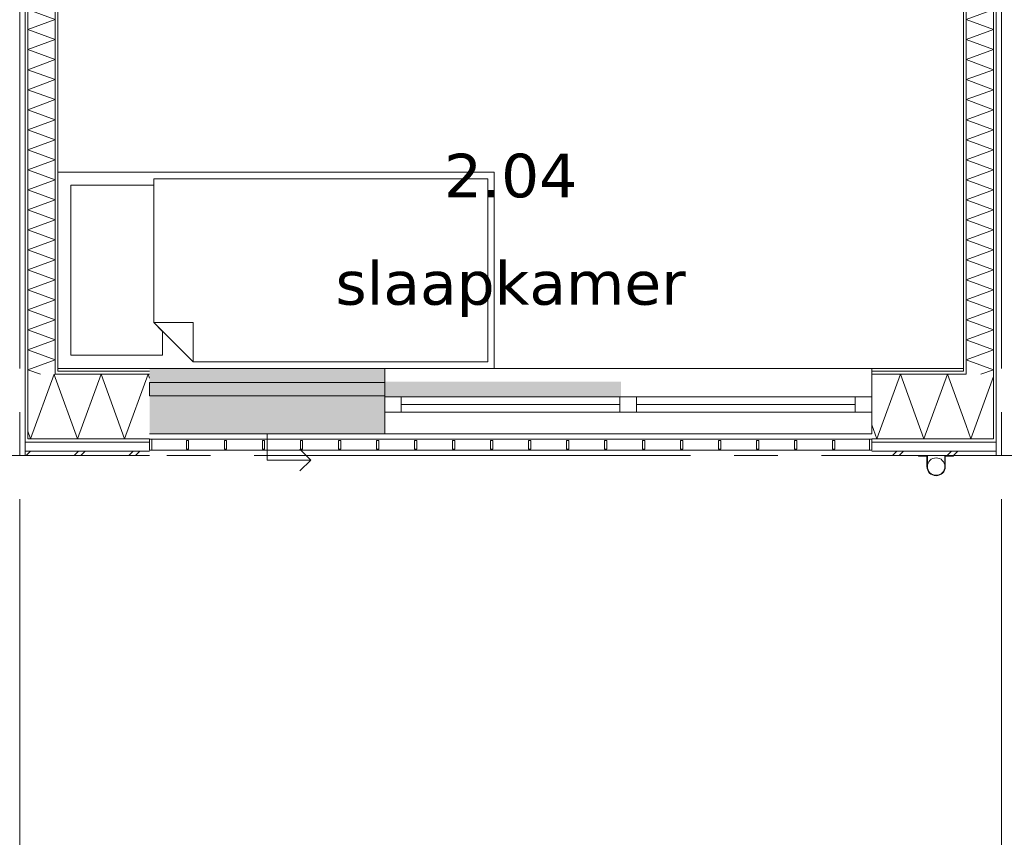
# Model space of a CAD drawing. Header units: millimetres. Extents: x -14925 to 266687, y -3550 to 35834.
# Tile 81 of 244: x 9000 to 13512, y 9000 to 12749. Entities that reach past the tile are written whole.
import ezdxf
from ezdxf.enums import TextEntityAlignment as Align

# ---------------------------------------------------------------- set-up
doc = ezdxf.new("R2010")
doc.units = ezdxf.units.MM
doc.header["$MEASUREMENT"] = 0
doc.linetypes.add('B0204', pattern=[2600, 2000, -200, 200, -200])
for name, color, linetype in [('34 Balustrades', 7, 'Continuous'), ('52 Riolering.SCHOON', 7, 'Continuous'), ('A Stramien', 7, 'Continuous'), ('New_21 Buitenwanden', 7, 'Continuous'), ('New_21 Buitenwanden 2D arcering', 7, 'Continuous'), ('New_21 Buitenwanden Afdek-arcering', 7, 'Continuous'), ('New_21 Buitenwanden Deuren', 7, 'Continuous'), ('New_21 Buitenwanden Doorsnede-arcering', 7, 'Continuous'), ('New_21 Buitenwanden Laagscheidingslijnen', 7, 'Continuous'), ('New_21 Buitenwanden Ramen', 7, 'Continuous'), ('New_22 C Binnenwanden', 7, 'Continuous'), ('New_22 C Binnenwanden Doorsnede-arcering', 7, 'Continuous'), ('New_22 C Binnenwanden Laagscheidingslijnen', 7, 'Continuous'), ('New_82 Interieur', 7, 'Continuous'), ('New_Z Gebruiksopp', 7, 'Continuous'), ('New_Z Gebruiksopp Zone omranding', 7, 'Continuous'), ('New_Z Gebruiksopp Zone tekst', 7, 'Continuous'), ('Tekst_dim 1_ 100 .DO', 7, 'Continuous')]:
    doc.layers.add(name, color=color, linetype=linetype)
doc.styles.add('GENERATED_STYLE_1', font='verdana.ttf')
doc.styles.add('GENERATED_STYLE_2', font='verdana.ttf')
doc.dimstyles.new('GENERATED_STYLE__2', dxfattribs={"dimtxt": 400, "dimasz": 380, "dimexe": 0.18, "dimexo": 0.0625, "dimgap": 0, "dimtad": 1, "dimtih": 1, "dimtoh": 1, "dimdec": 0, "dimzin": 0, "dimdsep": 46, "dimtxsty": 'GENERATED_STYLE_2', "dimblk": 'ARROWHEAD_7', "dimblk1": 'ARROWHEAD_7', "dimblk2": 'ARROWHEAD_7', "dimcen": 0.09, "dimse1": 1, "dimse2": 1, "dimclrd": 9, "dimclre": 9, "dimclrt": 9, "dimadec": 1, "dimazin": 0, "dimtfac": 1, "dimtdec": 4, "dimtmove": 0, "dimatfit": 3, "dimfxl": 1, "dimtolj": 1, "dimtzin": 0, "dimarcsym": 0})
pattern_1 = [(0, (0, 0), (0, 100), [])]
pattern_2 = [(0, (0, 0), (0, 346.41), [0, -200]), (0, (100, 173.2), (0, 346.41), [0, -200])]
pattern_3 = [(270, (0, 0), (100, 0), [])]
pattern_4 = [(90, (0, 0), (-100, 0), [])]

# ---------------------------------------------------------------- blocks, each defined once
blk = doc.blocks.new('slaapkamer_2.04_31_3', base_point=(11250, 12267.5))
at = {"layer": 'New_Z Gebruiksopp Zone tekst', "color": 2, "lineweight": 0}
for tag, style, p in [('DUMMY_941', 'GENERATED_STYLE_1', (11250, 12205.4)), ('DUMMY_942', 'GENERATED_STYLE_2', (11250, 11708.2))]:
    blk.add_attdef(tag, text='', height=200, dxfattribs=dict(at, style=style)).set_placement(p, align=Align.TOP_LEFT)
for tag, style, p in [('ROOM_NUMBER', 'GENERATED_STYLE_1', (11250, 12134.6)), ('ROOM_NAME', 'GENERATED_STYLE_2', (11250, 11642.3))]:
    blk.add_attdef(tag, text='', height=200, dxfattribs=dict(at, style=style)).set_placement(p, align=Align.TOP_CENTER)
blk = doc.blocks.new('Bed 01 26[7]_3', base_point=(11175, 12050))
at = {"layer": 'New_82 Interieur', "color": 7, "linetype": 'Continuous', "lineweight": 0}
for p, q in [((9175, 11150), (9175, 12050)), ((9175, 12050), (11175, 12050)), ((11175, 12050), (11175, 11150)), ((9615, 11360), (9795, 11360)), ((9795, 11180), (9795, 11360)), ((11175, 11150), (9175, 11150))]:
    blk.add_line(p, q, dxfattribs=at)
at = {"layer": 'New_82 Interieur', "color": 7, "linetype": 'Continuous', "lineweight": 0, "flags": 128}
for points in [[(11145, 12020), (11145, 11180), (9795, 11180), (9615, 11360), (9615, 12020)], [(9615, 11360), (9655, 11320), (9655, 11210), (9235, 11210), (9235, 11990), (9615, 11990)]]:
    blk.add_lwpolyline(points, close=True, dxfattribs=at)
blk = doc.blocks.new('*X444')
at = {"layer": 'New_21 Buitenwanden Doorsnede-arcering', "color": 7, "linetype": 'Continuous', "lineweight": 0}
blk.add_line((13402, 10944.7), (13463, 11112.3), dxfattribs=at)
blk = doc.blocks.new('*X446')
at = {"layer": 'New_21 Buitenwanden Doorsnede-arcering', "color": 7, "linetype": 'Continuous', "lineweight": 0}
for p, q in [((13000, 10750), (13020, 10770)), ((13030, 10750), (13050, 10770)), ((13250, 10750), (13270, 10770)), ((13280, 10750), (13300, 10770))]:
    blk.add_line(p, q, dxfattribs=at)
blk = doc.blocks.new('*X447')
at = {"layer": 'New_21 Buitenwanden Doorsnede-arcering', "color": 7, "linetype": 'Continuous', "lineweight": 0}
for p, q in [((12928.2, 10827), (13036, 11123)), ((13143.7, 10827), (13036, 11123)), ((13143.7, 10827), (13251.4, 11123)), ((13337, 10887.9), (13251.4, 11123)), ((12928.2, 10827), (12905, 10890.8))]:
    blk.add_line(p, q, dxfattribs=at)
blk = doc.blocks.new('*X448')
at = {"layer": 'New_21 Buitenwanden Doorsnede-arcering', "color": 7, "linetype": 'Continuous', "lineweight": 0}
for q in [(13402, 10944.7), (13337, 10887.9)]:
    blk.add_line((13359.2, 10827), q, dxfattribs=at)
blk = doc.blocks.new('Wall_60_3', base_point=(13325, 11150))
at = {"layer": 'New_21 Buitenwanden Doorsnede-arcering', "linetype": 'Continuous', "lineweight": 0, "true_color": 0x000000}
h = blk.add_hatch(dxfattribs=at)
h.set_pattern_fill('720_Gips_0003', color=18, style=0, pattern_type=2)
h.set_pattern_definition(pattern_2)
h.paths.add_polyline_path([(13325, 11150), (12905, 11150), (12905, 11138), (13325, 11138)])
h = blk.add_hatch(dxfattribs=at)
h.set_pattern_fill('325_Houtachtig_plaatmate_E2', color=18, style=0, pattern_type=2)
h.set_pattern_definition(pattern_1)
h.paths.add_polyline_path([(13325, 11138), (12905, 11138), (12905, 11123), (13325, 11123)])
h = blk.add_hatch(dxfattribs=at)
h.set_pattern_fill('325_Houtachtig_plaatmate_E2', color=18, style=0, pattern_type=2)
h.set_pattern_definition(pattern_1)
h.paths.add_polyline_path([(13325, 11123), (13335.125, 11123), (13329.5, 11138), (13325, 11138)])
h = blk.add_hatch(dxfattribs=at)
h.set_pattern_fill('325_Houtachtig_plaatmate_E2', color=18, style=0, pattern_type=2)
h.set_pattern_definition(pattern_1)
h.paths.add_polyline_path([(13337, 11123), (13337, 11138), (13329.5, 11138), (13335.125, 11123)])
h = blk.add_hatch(dxfattribs=at)
h.set_pattern_fill('325_Houtachtig_plaatmate_E2', color=18, style=0, pattern_type=2)
h.set_pattern_definition(pattern_1)
h.paths.add_polyline_path([(12905, 10812), (13451.75, 10812), (13446.125, 10827), (12905, 10827)])
h = blk.add_hatch(dxfattribs=at)
h.set_pattern_fill('325_Houtachtig_plaatmate_E2', color=18, style=0, pattern_type=2)
h.set_pattern_definition(pattern_1)
h.paths.add_polyline_path([(13463, 10812), (13463, 10827), (13446.125, 10827), (13451.75, 10812)])
h = blk.add_hatch(dxfattribs=at)
h.set_pattern_fill('325_Houtachtig_plaatmate_E2', color=18, style=0, pattern_type=2)
h.set_pattern_definition(pattern_1)
h.paths.add_polyline_path([(13475, 10812), (13475, 10827), (13463, 10827), (13463, 10812)])
at = {"layer": 'New_21 Buitenwanden', "color": 9, "linetype": 'Continuous', "lineweight": 0, "flags": 128}
for points in [[(13325, 11150), (12905, 11150)], [(12905, 10750), (13475, 10750)]]:
    blk.add_lwpolyline(points, dxfattribs=at)
at = {"layer": 'New_21 Buitenwanden Laagscheidingslijnen', "color": 1, "linetype": 'Continuous', "lineweight": 0}
blk.add_line((13325, 11150), (13325, 11138), dxfattribs=at)
at = {"layer": 'New_21 Buitenwanden Laagscheidingslijnen', "color": 9, "linetype": 'Continuous', "lineweight": 0}
for p, q in [((12905, 11138), (13325, 11138)), ((12905, 11123), (13325, 11123)), ((13325, 11123), (13335.125, 11123)), ((12905, 10827), (13337, 10827)), ((12905, 10812), (13451.75, 10812)), ((13337, 10827), (13446.125, 10827)), ((12905, 10770), (13467.5, 10770))]:
    blk.add_line(p, q, dxfattribs=at)
at = {"layer": 'New_22 C Binnenwanden', "color": 9, "linetype": 'Continuous', "lineweight": 0, "flags": 128}
for points in [[(13475, 10812), (13475, 10827)], [(13475, 10770), (13475, 10812)], [(13475, 10750), (13475, 10770)]]:
    blk.add_lwpolyline(points, dxfattribs=at)
at = {"layer": 'New_22 C Binnenwanden Laagscheidingslijnen', "color": 9, "linetype": 'Continuous', "lineweight": 0}
for p, q in [((13337, 11123), (13335.125, 11123)), ((13463, 10827), (13446.125, 10827)), ((13463, 10812), (13451.75, 10812)), ((13475, 10812), (13463, 10812)), ((13475, 10770), (13467.5, 10770))]:
    blk.add_line(p, q, dxfattribs=at)
at = {"layer": 'New_22 C Binnenwanden Laagscheidingslijnen', "color": 1, "linetype": 'Continuous', "lineweight": 0}
for p, q in [((13337, 11123), (13337, 11138)), ((13463, 10827), (13463, 11123))]:
    blk.add_line(p, q, dxfattribs=at)
at = {"layer": 'New_21 Buitenwanden', "color": 1, "lineweight": 0}
for name in ['*X447', '*X444', '*X448', '*X446']:
    blk.add_blockref(name, (0, 0), dxfattribs=at)
blk = doc.blocks.new('*X481')
at = {"layer": 'New_22 C Binnenwanden Doorsnede-arcering', "color": 7, "linetype": 'Continuous', "lineweight": 0}
for p, q in [((13337, 12840.9), (13395.1, 12862)), ((13337, 12840.9), (13463, 12795)), ((13337, 12749.1), (13463, 12795)), ((13337, 12749.1), (13463, 12703.3)), ((13337, 12657.4), (13463, 12703.3)), ((13337, 12657.4), (13463, 12611.6)), ((13337, 12565.7), (13463, 12611.6)), ((13337, 12565.7), (13463, 12519.8)), ((13337, 12474), (13463, 12519.8)), ((13337, 12474), (13463, 12428.1)), ((13337, 12382.3), (13463, 12428.1)), ((13337, 12382.3), (13463, 12336.4)), ((13337, 12290.5), (13463, 12336.4)), ((13337, 12290.5), (13463, 12244.7)), ((13337, 12198.8), (13463, 12244.7)), ((13337, 12198.8), (13463, 12153)), ((13337, 12107.1), (13463, 12153)), ((13337, 12107.1), (13463, 12061.2)), ((13337, 12015.4), (13463, 12061.2)), ((13337, 12015.4), (13463, 11969.5)), ((13337, 11923.7), (13463, 11969.5)), ((13337, 11923.7), (13463, 11877.8)), ((13337, 11831.9), (13463, 11877.8)), ((13337, 11831.9), (13463, 11786.1)), ((13337, 11740.2), (13463, 11786.1)), ((13337, 11740.2), (13463, 11694.4)), ((13337, 11648.5), (13463, 11694.4)), ((13337, 11648.5), (13463, 11602.6)), ((13337, 11556.8), (13463, 11602.6)), ((13337, 11556.8), (13463, 11510.9)), ((13337, 11465.1), (13463, 11510.9)), ((13337, 11465.1), (13463, 11419.2)), ((13337, 11373.3), (13463, 11419.2)), ((13337, 11373.3), (13463, 11327.5)), ((13337, 11281.6), (13463, 11327.5)), ((13337, 11281.6), (13463, 11235.8)), ((13337, 11189.9), (13463, 11235.8)), ((13337, 11189.9), (13463, 11144)), ((13405.2, 11123), (13463, 11144))]:
    blk.add_line(p, q, dxfattribs=at)
blk = doc.blocks.new('Wall_65_3', base_point=(13325, 17600))
at = {"layer": 'New_22 C Binnenwanden Doorsnede-arcering', "linetype": 'Continuous', "lineweight": 0, "true_color": 0x000000}
h = blk.add_hatch(dxfattribs=at)
h.set_pattern_fill('325_Houtachtig_plaatmate_E2', color=18, style=0, pattern_type=2)
h.set_pattern_definition(pattern_3)
h.paths.add_polyline_path([(13475, 10827), (13475, 17923), (13463, 17923), (13463, 10827)])
h = blk.add_hatch(dxfattribs=at)
h.set_pattern_fill('325_Houtachtig_plaatmate_E2', color=18, style=0, pattern_type=2)
h.set_pattern_definition(pattern_3)
h.paths.add_polyline_path([(13337, 11138), (13337, 12850), (13325, 12850), (13325, 11150), (13329.5, 11138)])
h = blk.add_hatch(dxfattribs=at)
h.set_pattern_fill('325_Houtachtig_plaatmate_E2', color=18, style=0, pattern_type=2)
h.set_pattern_definition(pattern_3)
h.paths.add_polyline_path([(13329.5, 11138), (13325, 11150), (13325, 11138)])
at = {"layer": 'New_21 Buitenwanden Laagscheidingslijnen', "color": 1, "linetype": 'Continuous', "lineweight": 0}
blk.add_line((13325, 11150), (13325, 11138), dxfattribs=at)
at = {"layer": 'New_22 C Binnenwanden', "color": 1, "linetype": 'Continuous', "lineweight": 0, "flags": 128}
for points in [[(13475, 10827), (13475, 17923)], [(13325, 12850), (13325, 11150)]]:
    blk.add_lwpolyline(points, dxfattribs=at)
at = {"layer": 'New_22 C Binnenwanden Laagscheidingslijnen', "color": 1, "linetype": 'Continuous', "lineweight": 0}
for p, q in [((13463, 17627), (13463, 11123)), ((13337, 12862), (13337, 11138)), ((13337, 11123), (13337, 11138)), ((13463, 10827), (13463, 11123))]:
    blk.add_line(p, q, dxfattribs=at)
at = {"layer": 'New_22 C Binnenwanden', "color": 1, "lineweight": 0}
blk.add_blockref('*X481', (0, 0), dxfattribs=at)
blk = doc.blocks.new('*X483')
at = {"layer": 'New_22 C Binnenwanden Doorsnede-arcering', "color": 7, "linetype": 'Continuous', "lineweight": 0}
for p, q in [((9105.5, 13462), (9037, 13437.1)), ((9163, 13391.2), (9037, 13437.1)), ((9163, 13391.2), (9037, 13345.3)), ((9163, 13299.5), (9037, 13345.3)), ((9163, 13299.5), (9037, 13253.6)), ((9163, 13207.8), (9037, 13253.6)), ((9163, 13207.8), (9037, 13161.9)), ((9163, 13116), (9037, 13161.9)), ((9163, 13116), (9037, 13070.2)), ((9163, 13024.3), (9037, 13070.2)), ((9163, 13024.3), (9037, 12978.5)), ((9163, 12932.6), (9037, 12978.5)), ((9163, 12932.6), (9037, 12886.7)), ((9163, 12840.9), (9037, 12886.7)), ((9163, 12840.9), (9037, 12795)), ((9163, 12749.1), (9037, 12795)), ((9163, 12749.1), (9037, 12703.3)), ((9163, 12657.4), (9037, 12703.3)), ((9163, 12657.4), (9037, 12611.6)), ((9163, 12565.7), (9037, 12611.6)), ((9163, 12565.7), (9037, 12519.8)), ((9163, 12474), (9037, 12519.8)), ((9163, 12474), (9037, 12428.1)), ((9163, 12382.3), (9037, 12428.1)), ((9163, 12382.3), (9037, 12336.4)), ((9163, 12290.5), (9037, 12336.4)), ((9163, 12290.5), (9037, 12244.7)), ((9163, 12198.8), (9037, 12244.7)), ((9163, 12198.8), (9037, 12153)), ((9163, 12107.1), (9037, 12153)), ((9163, 12107.1), (9037, 12061.2)), ((9163, 12015.4), (9037, 12061.2)), ((9163, 12015.4), (9037, 11969.5)), ((9163, 11923.7), (9037, 11969.5)), ((9163, 11923.7), (9037, 11877.8)), ((9163, 11831.9), (9037, 11877.8)), ((9163, 11831.9), (9037, 11786.1)), ((9163, 11740.2), (9037, 11786.1)), ((9163, 11740.2), (9037, 11694.4)), ((9163, 11648.5), (9037, 11694.4)), ((9163, 11648.5), (9037, 11602.6)), ((9163, 11556.8), (9037, 11602.6)), ((9163, 11556.8), (9037, 11510.9)), ((9163, 11465.1), (9037, 11510.9)), ((9163, 11465.1), (9037, 11419.2)), ((9163, 11373.3), (9037, 11419.2)), ((9163, 11373.3), (9037, 11327.5)), ((9163, 11281.6), (9037, 11327.5)), ((9163, 11281.6), (9037, 11235.8)), ((9163, 11189.9), (9037, 11235.8)), ((9163, 11189.9), (9037, 11144)), ((9094.8, 11123), (9037, 11144))]:
    blk.add_line(p, q, dxfattribs=at)
blk = doc.blocks.new('Wall_66_3', base_point=(9175, 17600))
at = {"layer": 'New_22 C Binnenwanden Doorsnede-arcering', "linetype": 'Continuous', "lineweight": 0, "true_color": 0x000000}
h = blk.add_hatch(dxfattribs=at)
h.set_pattern_fill('325_Houtachtig_plaatmate_E2', color=18, style=0, pattern_type=2)
h.set_pattern_definition(pattern_4)
h.paths.add_polyline_path([(9025, 17923), (9025, 10827), (9037, 10827), (9037, 17923)])
h = blk.add_hatch(dxfattribs=at)
h.set_pattern_fill('325_Houtachtig_plaatmate_E2', color=18, style=0, pattern_type=2)
h.set_pattern_definition(pattern_4)
h.paths.add_polyline_path([(9163, 13450), (9163, 11138), (9170.5, 11138), (9175, 11150), (9175, 13450)])
h = blk.add_hatch(dxfattribs=at)
h.set_pattern_fill('325_Houtachtig_plaatmate_E2', color=18, style=0, pattern_type=2)
h.set_pattern_definition(pattern_4)
h.paths.add_polyline_path([(9175, 11150), (9170.5, 11138), (9175, 11138)])
at = {"layer": 'New_21 Buitenwanden Laagscheidingslijnen', "color": 1, "linetype": 'Continuous', "lineweight": 0}
blk.add_line((9175, 11150), (9175, 11138), dxfattribs=at)
at = {"layer": 'New_22 C Binnenwanden', "color": 1, "linetype": 'Continuous', "lineweight": 0, "flags": 128}
for points in [[(9025, 17923), (9025, 10827)], [(9175, 11150), (9175, 13450)]]:
    blk.add_lwpolyline(points, dxfattribs=at)
at = {"layer": 'New_22 C Binnenwanden Laagscheidingslijnen', "color": 1, "linetype": 'Continuous', "lineweight": 0}
for p, q in [((9037, 11123), (9037, 17627)), ((9163, 11138), (9163, 13462)), ((9037, 11123), (9037, 10827)), ((9163, 11138), (9163, 11123))]:
    blk.add_line(p, q, dxfattribs=at)
at = {"layer": 'New_22 C Binnenwanden', "color": 1, "lineweight": 0}
blk.add_blockref('*X483', (0, 0), dxfattribs=at)
blk = doc.blocks.new('*X646')
at = {"layer": 'New_21 Buitenwanden Doorsnede-arcering', "color": 7, "linetype": 'Continuous', "lineweight": 0}
for p, q in [((9049.8, 10827), (9157.5, 11123)), ((9161.1, 11113), (9157.5, 11123)), ((9049.8, 10827), (9037, 10862))]:
    blk.add_line(p, q, dxfattribs=at)
blk = doc.blocks.new('*X648')
at = {"layer": 'New_21 Buitenwanden Doorsnede-arcering', "color": 7, "linetype": 'Continuous', "lineweight": 0}
for p, q in [((9030, 10750), (9050, 10770)), ((9250, 10750), (9270, 10770)), ((9280, 10750), (9300, 10770)), ((9500, 10750), (9520, 10770)), ((9530, 10750), (9550, 10770))]:
    blk.add_line(p, q, dxfattribs=at)
blk = doc.blocks.new('*X649')
at = {"layer": 'New_21 Buitenwanden Doorsnede-arcering', "color": 7, "linetype": 'Continuous', "lineweight": 0}
blk.add_line((9163, 11107.9), (9161.1, 11113), dxfattribs=at)
blk = doc.blocks.new('*X650')
at = {"layer": 'New_21 Buitenwanden Doorsnede-arcering', "color": 7, "linetype": 'Continuous', "lineweight": 0}
for p, q in [((9265.2, 10827), (9163, 11107.9)), ((9265.2, 10827), (9373, 11123)), ((9480.7, 10827), (9373, 11123)), ((9480.7, 10827), (9588.4, 11123)), ((9595, 11105), (9588.4, 11123))]:
    blk.add_line(p, q, dxfattribs=at)
blk = doc.blocks.new('Wall_95_3', base_point=(9595, 11150))
at = {"layer": 'New_21 Buitenwanden Doorsnede-arcering', "linetype": 'Continuous', "lineweight": 0, "true_color": 0x000000}
h = blk.add_hatch(dxfattribs=at)
h.set_pattern_fill('720_Gips_0003', color=18, style=0, pattern_type=2)
h.set_pattern_definition(pattern_2)
h.paths.add_polyline_path([(9175, 11138), (9595, 11138), (9595, 11150), (9175, 11150)])
h = blk.add_hatch(dxfattribs=at)
h.set_pattern_fill('325_Houtachtig_plaatmate_E2', color=18, style=0, pattern_type=2)
h.set_pattern_definition(pattern_1)
h.paths.add_polyline_path([(9163, 11138), (9163, 11123), (9164.875, 11123), (9170.5, 11138)])
h = blk.add_hatch(dxfattribs=at)
h.set_pattern_fill('325_Houtachtig_plaatmate_E2', color=18, style=0, pattern_type=2)
h.set_pattern_definition(pattern_1)
h.paths.add_polyline_path([(9175, 11138), (9170.5, 11138), (9164.875, 11123), (9175, 11123)])
h = blk.add_hatch(dxfattribs=at)
h.set_pattern_fill('325_Houtachtig_plaatmate_E2', color=18, style=0, pattern_type=2)
h.set_pattern_definition(pattern_1)
h.paths.add_polyline_path([(9175, 11123), (9595, 11123), (9595, 11138), (9175, 11138)])
h = blk.add_hatch(dxfattribs=at)
h.set_pattern_fill('325_Houtachtig_plaatmate_E2', color=18, style=0, pattern_type=2)
h.set_pattern_definition(pattern_1)
h.paths.add_polyline_path([(9025, 10827), (9025, 10812), (9037, 10812), (9037, 10827)])
h = blk.add_hatch(dxfattribs=at)
h.set_pattern_fill('325_Houtachtig_plaatmate_E2', color=18, style=0, pattern_type=2)
h.set_pattern_definition(pattern_1)
h.paths.add_polyline_path([(9037, 10827), (9037, 10812), (9048.25, 10812), (9053.875, 10827)])
h = blk.add_hatch(dxfattribs=at)
h.set_pattern_fill('325_Houtachtig_plaatmate_E2', color=18, style=0, pattern_type=2)
h.set_pattern_definition(pattern_1)
h.paths.add_polyline_path([(9048.25, 10812), (9595, 10812), (9595, 10827), (9053.875, 10827)])
at = {"layer": 'New_21 Buitenwanden', "color": 9, "linetype": 'Continuous', "lineweight": 0, "flags": 128}
for points in [[(9595, 11150), (9175, 11150)], [(9025, 10750), (9595, 10750)]]:
    blk.add_lwpolyline(points, dxfattribs=at)
at = {"layer": 'New_21 Buitenwanden Laagscheidingslijnen', "color": 1, "linetype": 'Continuous', "lineweight": 0}
blk.add_line((9175, 11150), (9175, 11138), dxfattribs=at)
at = {"layer": 'New_21 Buitenwanden Laagscheidingslijnen', "color": 9, "linetype": 'Continuous', "lineweight": 0}
for p, q in [((9164.875, 11123), (9175, 11123)), ((9175, 11138), (9595, 11138)), ((9175, 11123), (9595, 11123)), ((9048.25, 10812), (9595, 10812)), ((9053.875, 10827), (9163, 10827)), ((9163, 10827), (9595, 10827)), ((9032.5, 10770), (9595, 10770))]:
    blk.add_line(p, q, dxfattribs=at)
at = {"layer": 'New_22 C Binnenwanden', "color": 9, "linetype": 'Continuous', "lineweight": 0, "flags": 128}
for points in [[(9025, 10812), (9025, 10827)], [(9025, 10770), (9025, 10812)], [(9025, 10750), (9025, 10770)]]:
    blk.add_lwpolyline(points, dxfattribs=at)
at = {"layer": 'New_22 C Binnenwanden Laagscheidingslijnen', "color": 1, "linetype": 'Continuous', "lineweight": 0}
for p, q in [((9037, 11123), (9037, 10827)), ((9163, 11138), (9163, 11123))]:
    blk.add_line(p, q, dxfattribs=at)
at = {"layer": 'New_22 C Binnenwanden Laagscheidingslijnen', "color": 9, "linetype": 'Continuous', "lineweight": 0}
for p, q in [((9163, 11123), (9164.875, 11123)), ((9025, 10812), (9037, 10812)), ((9037, 10827), (9053.875, 10827)), ((9037, 10812), (9048.25, 10812)), ((9025, 10770), (9032.5, 10770))]:
    blk.add_line(p, q, dxfattribs=at)
at = {"layer": 'New_21 Buitenwanden', "color": 1, "lineweight": 0}
for name in ['*X646', '*X649', '*X650', '*X648']:
    blk.add_blockref(name, (0, 0), dxfattribs=at)
blk = doc.blocks.new('Rnx horizontaal 26[31]_3')
at = {"layer": 'New_21 Buitenwanden Ramen', "color": 7, "linetype": 'Continuous', "lineweight": 0}
for p, q in [((10673, 11150), (10661, 11150)), ((10673, 11150), (10661, 11150)), ((12905, 11150), (10673, 11150)), ((10673, 11138), (10673, 11150)), ((10673, 11138), (10673, 11150)), ((12905, 11138), (12905, 11150)), ((12905, 11138), (12905, 11150)), ((12905, 11150), (12917, 11150)), ((12905, 11150), (12917, 11150)), ((10673, 11123), (10673, 11138)), ((10673, 11123), (10673, 11138)), ((10673, 11020), (10673, 11123)), ((10673, 11020), (10673, 11123)), ((12905, 11123), (12905, 11138)), ((12905, 11123), (12905, 11138)), ((12905, 11020), (12905, 11123)), ((12905, 11020), (12905, 11123)), ((10673, 11020), (10749, 11020)), ((10673, 10950), (10673, 11020)), ((10673, 10950), (10673, 11020)), ((10749, 11020), (10749, 10950)), ((10749, 11020), (11751, 11020)), ((11751, 10950), (11751, 11020)), ((11751, 11020), (11789, 11020)), ((11789, 11020), (11827, 11020)), ((11827, 11020), (11827, 10950)), ((11827, 11020), (12829, 11020)), ((12829, 10950), (12829, 11020)), ((12829, 11020), (12905, 11020)), ((12905, 10950), (12905, 11020)), ((12905, 10950), (12905, 11020)), ((11751, 10985), (10749, 10985)), ((12829, 10985), (11827, 10985)), ((10749, 10950), (10673, 10950)), ((10673, 10927), (10673, 10950)), ((10673, 10912), (10673, 10927)), ((11751, 10950), (10749, 10950)), ((11789, 10950), (11751, 10950)), ((11827, 10950), (11789, 10950)), ((12829, 10950), (11827, 10950)), ((12905, 10950), (12829, 10950)), ((12905, 10927), (12905, 10950)), ((12905, 10912), (12905, 10927)), ((10673, 10870), (10673, 10912)), ((12905, 10870), (12905, 10912)), ((10673, 10850), (10673, 10870)), ((12905, 10850), (10673, 10850)), ((12905, 10850), (12905, 10870))]:
    blk.add_line(p, q, dxfattribs=at)
blk = doc.blocks.new('DS1 in wand 26[71]_3')
at = {"layer": 'New_21 Buitenwanden Deuren', "color": 7, "linetype": 'Continuous', "lineweight": 0}
for p, q in [((9595, 11150), (10673, 11150)), ((10673, 11138), (10673, 11150)), ((10673, 11138), (10673, 11150)), ((10673, 11150), (10749, 11150)), ((10673, 11150), (10749, 11150)), ((10673, 11123), (10673, 11138)), ((10673, 11123), (10673, 11138)), ((10673, 11090), (10673, 11123)), ((10673, 11090), (10673, 11123)), ((10673, 11085), (9595, 11085)), ((9595, 11085), (9595, 11025)), ((10673, 11025), (10673, 11085)), ((9595, 11025), (10673, 11025)), ((10673, 10927), (10673, 11020)), ((10673, 10912), (10673, 10927)), ((10673, 10870), (10673, 10912)), ((9595, 10850), (10673, 10850)), ((10134, 10850), (10134, 10730)), ((10673, 10850), (10673, 10870)), ((10334, 10730), (10284, 10780)), ((10134, 10730), (10334, 10730)), ((10334, 10730), (10284, 10680))]:
    blk.add_line(p, q, dxfattribs=at)
blk = doc.blocks.new('Wall_287_3', base_point=(9595, 11150))
at = {"layer": 'New_21 Buitenwanden 2D arcering', "linetype": 'Continuous', "lineweight": 0, "true_color": 0xffffff}
blk.add_hatch(color=7, dxfattribs=at).paths.add_polyline_path([(10673, 11020), (11756, 11020), (11756, 11090), (10673, 11090)])
at = {"layer": 'New_21 Buitenwanden Afdek-arcering', "linetype": 'Continuous', "lineweight": 0, "true_color": 0xffffff}
blk.add_hatch(color=7, dxfattribs=at).paths.add_polyline_path([(10673, 10850), (10673, 11150), (9595, 11150), (9595, 10850)])
at = {"layer": 'New_21 Buitenwanden', "color": 9, "linetype": 'Continuous', "lineweight": 0}
for p, q in [((12905, 11150), (12917, 11150)), ((12905, 11138), (12905, 11150)), ((12905, 11123), (12905, 11138)), ((12905, 11020), (12905, 11123)), ((12905, 10950), (12905, 11020)), ((12905, 10927), (12905, 10950)), ((12905, 10912), (12905, 10927)), ((12905, 10870), (12905, 10912)), ((12905, 10850), (12905, 10870))]:
    blk.add_line(p, q, dxfattribs=at)
at = {"layer": 'New_21 Buitenwanden Deuren', "color": 7, "linetype": 'Continuous', "lineweight": 0}
blk.add_blockref('DS1 in wand 26[71]_3', (0, 0), dxfattribs=at)
at = {"layer": 'New_21 Buitenwanden Ramen', "color": 7, "linetype": 'Continuous', "lineweight": 0}
blk.add_blockref('Rnx horizontaal 26[31]_3', (0, 0), dxfattribs=at)
blk = doc.blocks.new('Railing_14_3')
at = {"layer": '34 Balustrades', "color": 9, "linetype": 'Continuous', "lineweight": 0, "flags": 128}
for points in [[(9595, 10825), (9595, 10775), (12905, 10775), (12905, 10825)], [(9595, 10825), (9595, 10775), (12905, 10775), (12905, 10825)], [(9595, 10825), (9595, 10775), (9605, 10775), (9605, 10825)], [(12895, 10825), (12895, 10775), (12905, 10775), (12905, 10825)]]:
    blk.add_lwpolyline(points, close=True, dxfattribs=at)
at = {"layer": '34 Balustrades', "color": 7, "linetype": 'Continuous', "lineweight": 0, "flags": 128}
for points in [[(9764.2, 10820), (9764.2, 10780), (9774.2, 10780), (9774.2, 10820)], [(9938.4, 10820), (9938.4, 10780), (9948.4, 10780), (9948.4, 10820)], [(10112.6, 10820), (10112.6, 10780), (10122.6, 10780), (10122.6, 10820)], [(10286.8, 10820), (10286.8, 10780), (10296.8, 10780), (10296.8, 10820)], [(10461.1, 10820), (10461.1, 10780), (10471.1, 10780), (10471.1, 10820)], [(10635.3, 10820), (10635.3, 10780), (10645.3, 10780), (10645.3, 10820)], [(10809.5, 10820), (10809.5, 10780), (10819.5, 10780), (10819.5, 10820)], [(10983.7, 10820), (10983.7, 10780), (10993.7, 10780), (10993.7, 10820)], [(11157.9, 10820), (11157.9, 10780), (11167.9, 10780), (11167.9, 10820)], [(11332.1, 10820), (11332.1, 10780), (11342.1, 10780), (11342.1, 10820)], [(11506.3, 10820), (11506.3, 10780), (11516.3, 10780), (11516.3, 10820)], [(11680.5, 10820), (11680.5, 10780), (11690.5, 10780), (11690.5, 10820)], [(11854.7, 10820), (11854.7, 10780), (11864.7, 10780), (11864.7, 10820)], [(12028.9, 10820), (12028.9, 10780), (12038.9, 10780), (12038.9, 10820)], [(12203.2, 10820), (12203.2, 10780), (12213.2, 10780), (12213.2, 10820)], [(12377.4, 10820), (12377.4, 10780), (12387.4, 10780), (12387.4, 10820)], [(12551.6, 10820), (12551.6, 10780), (12561.6, 10780), (12561.6, 10820)], [(12725.8, 10820), (12725.8, 10780), (12735.8, 10780), (12735.8, 10820)]]:
    blk.add_lwpolyline(points, close=True, dxfattribs=at)
blk = doc.blocks.new('Standard grid marker_2')
at = {"layer": 'A Stramien', "color": 7, "linetype": 'B0204', "lineweight": 0}
blk.add_line((1000, 0), (24500, 0), dxfattribs=at)
at = {"layer": 'A Stramien', "color": 9, "lineweight": 0, "style": 'GENERATED_STYLE_2'}
blk.add_attdef('AC_MarkerText_1', text='', height=400, rotation=90, dxfattribs=at).set_placement((-948.6, -142.5), align=Align.TOP_CENTER)
blk = doc.blocks.new('Standard grid marker')
at = {"layer": 'A Stramien', "color": 7, "linetype": 'B0204', "lineweight": 0}
blk.add_line((1000, 0), (19150, 0), dxfattribs=at)
at = {"layer": 'A Stramien', "color": 9, "lineweight": 0, "style": 'GENERATED_STYLE_2'}
blk.add_attdef('AC_MarkerText_1', text='', height=400, dxfattribs=at).set_placement((20750, 206.1), align=Align.TOP_CENTER)
blk = doc.blocks.new('Regenpijp 26[55]_3', base_point=(13200, 10710))
at = {"layer": '52 Riolering.SCHOON', "color": 7, "linetype": 'Continuous', "lineweight": 0, "flags": 128}
for points in [[(13280, 10750), (13240.2, 10750), (13240.2, 10700, -1), (13159.8, 10700), (13159.8, 10750), (13120, 10750), (13120, 10748), (13158, 10748), (13158, 10700, 1), (13242, 10700), (13242, 10748), (13280, 10748)], [(13280, 10750), (13240.2, 10750), (13240.2, 10700, -1), (13159.8, 10700), (13159.8, 10750), (13120, 10750), (13120, 10748), (13158, 10748), (13158, 10700, 1), (13242, 10700), (13242, 10748), (13280, 10748)], [(13280, 10750), (13240.2, 10750), (13240.2, 10700, -1), (13159.8, 10700), (13159.8, 10750), (13120, 10750), (13120, 10748), (13158, 10748), (13158, 10700, 1), (13242, 10700), (13242, 10748), (13280, 10748)], [(13280, 10750), (13240.2, 10750), (13240.2, 10700, -1), (13159.8, 10700), (13159.8, 10750), (13120, 10750), (13120, 10748), (13158, 10748), (13158, 10700, 1), (13242, 10700), (13242, 10748), (13280, 10748)], [(13280, 10750), (13240.2, 10750), (13240.2, 10700, -1), (13159.8, 10700), (13159.8, 10750), (13120, 10750), (13120, 10748), (13158, 10748), (13158, 10700, 1), (13242, 10700), (13242, 10748), (13280, 10748)], [(13280, 10750), (13240.2, 10750), (13240.2, 10700, -1), (13159.8, 10700), (13159.8, 10750), (13120, 10750), (13120, 10748), (13158, 10748), (13158, 10700, 1), (13242, 10700), (13242, 10748), (13280, 10748)], [(13280, 10750), (13240.2, 10750), (13240.2, 10700, -1), (13159.8, 10700), (13159.8, 10750), (13120, 10750), (13120, 10748), (13158, 10748), (13158, 10700, 1), (13242, 10700), (13242, 10748), (13280, 10748)], [(13280, 10750), (13240.2, 10750), (13240.2, 10700, -1), (13159.8, 10700), (13159.8, 10750), (13120, 10750), (13120, 10748), (13158, 10748), (13158, 10700, 1), (13242, 10700), (13242, 10748), (13280, 10748)], [(13160, 10700, -1), (13240, 10700, -1)]]:
    blk.add_lwpolyline(points, format="xyb", close=True, dxfattribs=at)
blk = doc.blocks.new('*D1759')
at = {"layer": 'Tekst_dim 1_ 100 .DO', "color": 9, "linetype": 'Continuous', "lineweight": 0}
for p, q in [((4500, 19125), (4500, 19875)), ((9000, 19125), (9000, 19875)), ((100, 19500), (4600, 19500)), ((4600, 19500), (9100, 19500))]:
    blk.add_line(p, q, dxfattribs=at)
for centre in [(4500, 19500), (9000, 19500)]:
    blk.add_circle(centre, 100, dxfattribs=at)
at = {"layer": 'Tekst_dim 1_ 100 .DO', "color": 9, "lineweight": 0, "insert": (5952.7, 19580), "char_height": 400, "attachment_point": 7, "style": 'GENERATED_STYLE_2'}
blk.add_mtext('\\A1;{\\pql;\\fVerdana|b0|i0|c0|p0;\\W1.000000;4.500}', dxfattribs=at)
blk = doc.blocks.new('ARROWHEAD_7')
at = {"color": 0, "linetype": 'Continuous', "lineweight": 0}
for p, q in [((0, -0.25), (0, 0.25)), ((0, 0), (-1, 0)), ((-0.25, 0), (0.25, 0))]:
    blk.add_line(p, q, dxfattribs=at)
blk.add_circle((0, 0), 0.25, dxfattribs=at)
blk = doc.blocks.new('*D1760')
at = {"layer": 'Tekst_dim 1_ 100 .DO', "color": 9, "linetype": 'Continuous', "lineweight": 0}
for p, q in [((9000, 19125), (9000, 19875)), ((4600, 19500), (9100, 19500)), ((9100, 19500), (13600, 19500))]:
    blk.add_line(p, q, dxfattribs=at)
blk.add_circle((9000, 19500), 100, dxfattribs=at)
at = {"layer": 'Tekst_dim 1_ 100 .DO', "color": 9, "lineweight": 0, "insert": (10452.7, 19580), "char_height": 400, "attachment_point": 7, "style": 'GENERATED_STYLE_2'}
blk.add_mtext('\\A1;{\\pql;\\fVerdana|b0|i0|c0|p0;\\W1.000000;4.500}', dxfattribs=at)
blk = doc.blocks.new('*D1761')
at = {"layer": 'Tekst_dim 1_ 100 .DO', "color": 9, "linetype": 'Continuous', "lineweight": 0}
for p, q in [((13500, 19125), (13500, 19875)), ((18000, 19125), (18000, 19875)), ((9100, 19500), (13600, 19500)), ((13600, 19500), (18100, 19500))]:
    blk.add_line(p, q, dxfattribs=at)
for centre in [(13500, 19500), (18000, 19500)]:
    blk.add_circle(centre, 100, dxfattribs=at)
at = {"layer": 'Tekst_dim 1_ 100 .DO', "color": 9, "lineweight": 0, "insert": (14952.7, 19580), "char_height": 400, "attachment_point": 7, "style": 'GENERATED_STYLE_2'}
blk.add_mtext('\\A1;{\\pql;\\fVerdana|b0|i0|c0|p0;\\W1.000000;4.500}', dxfattribs=at)

msp = doc.modelspace()

# ---------------------------------------------------------------- linework, layer by layer
at = {"layer": 'New_Z Gebruiksopp Zone omranding', "color": 254, "linetype": 'Continuous', "lineweight": 0, "true_color": 0xe4e3c5, "flags": 128}
msp.add_lwpolyline([(9175, 11150), (9595, 11150), (13325, 11150), (13325, 12885), (11426, 12885), (11426, 13485), (9175, 13485)], close=True, dxfattribs=at)

# ---------------------------------------------------------------- block references
at = {"layer": '34 Balustrades', "color": 9, "linetype": 'Continuous', "lineweight": 0}
msp.add_blockref('Railing_14_3', (0, 0), dxfattribs=at)
at = {"layer": '52 Riolering.SCHOON', "color": 7, "linetype": 'Continuous', "lineweight": 0}
msp.add_blockref('Regenpijp 26[55]_3', (13200, 10710), dxfattribs=at)
at = {"layer": 'A Stramien', "color": 1, "linetype": 'Continuous', "lineweight": 0, "zscale": 1000, "rotation": 270}
for p in [(9000, 21950), (13500, 21950)]:
    msp.add_blockref('Standard grid marker_2', p, dxfattribs=at)
at = {"layer": 'A Stramien', "color": 1, "linetype": 'Continuous', "lineweight": 0, "zscale": 1000}
msp.add_blockref('Standard grid marker', (-1325, 10750), dxfattribs=at)
at = {"layer": 'New_21 Buitenwanden', "color": 1, "lineweight": 0}
for name, p in [('Wall_95_3', (9595, 11150)), ('Wall_287_3', (9595, 11150)), ('Wall_60_3', (13325, 11150))]:
    msp.add_blockref(name, p, dxfattribs=at)
at = {"layer": 'New_22 C Binnenwanden', "color": 1, "lineweight": 0}
for name, p in [('Wall_66_3', (9175, 17600)), ('Wall_65_3', (13325, 17600))]:
    msp.add_blockref(name, p, dxfattribs=at)
at = {"layer": 'New_82 Interieur', "color": 7, "linetype": 'Continuous', "lineweight": 0}
msp.add_blockref('Bed 01 26[7]_3', (11175, 12050), dxfattribs=at)
at = {"layer": 'New_Z Gebruiksopp', "color": 2, "linetype": 'Continuous', "lineweight": 0}
msp.add_blockref('slaapkamer_2.04_31_3', (11250, 12267.5), dxfattribs=at).add_auto_attribs({'ROOM_NAME': 'slaapkamer', 'ROOM_NUMBER': '2.04'})

# ---------------------------------------------------------------- dimensions: what is measured, and where the dimension line sits
at = {"layer": 'Tekst_dim 1_ 100 .DO', "color": 9, "linetype": 'Continuous', "lineweight": 0}
for base, p1, p2, picture, middle in [((9000, 19500), (4500, 9250), (9000, 9250), '*D1759', (6622.8, 19780)), ((13500, 19500), (9000, 9250), (13500, 9250), '*D1760', (11122.8, 19780)), ((18000, 19500), (13500, 9250), (18000, 9250), '*D1761', (15622.8, 19780))]:
    dim = msp.add_linear_dim(base=base, p1=p1, p2=p2, dimstyle='GENERATED_STYLE__2', dxfattribs=at)
    dim.commit()
    dim.dimension.update_dxf_attribs({"geometry": picture, "text_midpoint": middle, "dimtype": 160})

doc.saveas('drawing.dxf')
